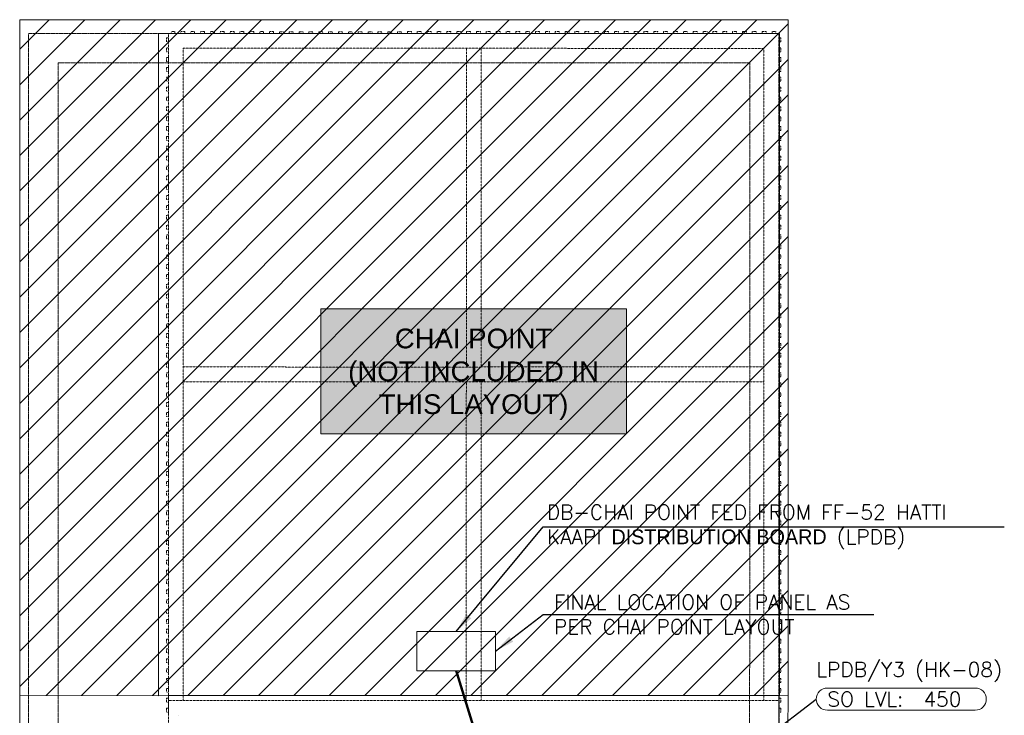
# Model space of a CAD drawing. Header units: millimetres. Extents: x -383850 to 4979, y -12450 to 6984.
# Tile 7 of 7: x -754 to 4242, y 3455 to 6984. Entities that reach past the tile are written whole.
import ezdxf
from ezdxf.enums import TextEntityAlignment as Align

# ---------------------------------------------------------------- set-up
doc = ezdxf.new("R2010")
doc.units = ezdxf.units.MM
doc.header["$MEASUREMENT"] = 0
for name, pattern in [('FP & RCP XERF$0$( Hidden )', [0.375, 0.25, -0.125]), ('FP & RCP XERF$0$HIDDEN', [0.375, 0.25, -0.125]), ('FP & RCP XERF$0$LEVEL-F-OVERALL LAYOUT$0$Dash 1_5mm', [3, 1.5, -1.5]), ('PHANTOM', [63.5, 31.75, -6.35, 6.35, -6.35, 6.35, -6.35])]:
    doc.linetypes.add(name, pattern=pattern)
doc.layers.get('0').update_dxf_attribs({"lineweight": 5})
doc.layers.add('ELEC-SO-LVL-TAG', color=7, linetype='Continuous')
for name, color, linetype, lineweight, true_color in [('FP & RCP XERF$0$A-BULKHEAD', 9, 'FP & RCP XERF$0$HIDDEN', 0, 0x808080), ('FP & RCP XERF$0$A-COUNTER', 9, 'Continuous', 0, 0x808080), ('FP & RCP XERF$0$EXISTING', 9, 'Continuous', 0, 0x808080), ('FP & RCP XERF$0$PARTITION', 9, 'Continuous', 0, 0x808080), ('M-MEP-ELPR-CABLE', 7, 'PHANTOM', 20, 0xb914eb), ('M-MEP-ELPR-EQUIP', 6, 'Continuous', 20, 0xff00ff)]:
    doc.layers.add(name, color=color, linetype=linetype, lineweight=lineweight, true_color=true_color)
doc.layers.add('M-MEP-ELCT-TEXT', color=7, linetype='Continuous', lineweight=20)
doc.layers.add('M-MEP-GEN', color=7, linetype='Continuous', lineweight=20)
doc.styles.add('FP & RCP XERF$0$SSP_Title', font='arial.ttf')
doc.styles.add('Oswald Light', font='txt')
doc.styles.add('ROMANS-100', font='romans.shx')
doc.styles.get("Standard").update_dxf_attribs({"font": 'romans.shx'})
doc.dimstyles.new('MDS-50', dxfattribs={"dimtxt": 100, "dimasz": 100, "dimexe": 50, "dimexo": 50, "dimgap": 25, "dimtad": 1, "dimdec": 0, "dimtxsty": 'Oswald Light', "dimcen": 0, "dimdle": 1.5875, "dimazin": 0, "dimtfac": 1, "dimtdec": 0, "dimtix": 1, "dimtmove": 0, "dimatfit": 0, "dimfxl": 1, "dimfrac": 2, "dimtolj": 1, "dimarcsym": 0})

# ---------------------------------------------------------------- blocks, each defined once
blk = doc.blocks.new('FP & RCP XERF')
at = {"layer": 'FP & RCP XERF$0$PARTITION'}
h = blk.add_hatch(dxfattribs=at)
h.set_pattern_fill('ANSI31', color=256, scale=40)
h.set_pattern_definition([(45, (-2136822.81, -122327.61), (-89.802561, 89.802561), [])])
h.paths.add_polyline_path([(3146, 6982.1), (-754, 6983.5), (-754.2, 3555.1), (3146, 3554.9)])
at = {"layer": 'FP & RCP XERF$0$A-BULKHEAD', "linetype": 'FP & RCP XERF$0$( Hidden )', "ltscale": 5}
for p, q in [((0, 3555), (0.1, 6914)), ((0.1, 6914), (3097.5, 6912.9)), ((75.1, 6914), (75.1, 6914)), ((3097.5, 3530), (3097.5, 6912.9)), ((0.1, 6839), (0.1, 6839)), ((75, 3530), (75.1, 6839)), ((75.1, 6839), (3022.5, 6837.9)), ((1512.1, 5222), (1512.5, 6838.4)), ((1587.5, 5222), (1588.1, 6838.4)), ((3022.5, 3530), (3022.5, 6837.9)), ((3107.4, 6839), (3107.4, 6839)), ((0.1, 5272), (0.1, 5272)), ((3107.4, 5272), (3107.4, 5272)), ((75.1, 5222), (1587.5, 5221.4)), ((1587.5, 5222), (3022.5, 5222)), ((75.1, 5147), (1587.4, 5146.4)), ((1511.6, 3530), (1512.1, 5147)), ((1586.8, 3530), (1587.4, 5147)), ((1587.4, 5147), (3022.5, 5147))]:
    blk.add_line(p, q, dxfattribs=at)
at = {"layer": 'FP & RCP XERF$0$A-BULKHEAD', "ltscale": 5}
for p, q in [((13.5, 6914), (13.5, 6924)), ((13.5, 6924), (33.5, 6924)), ((33.5, 6914), (13.5, 6914)), ((33.5, 6924), (33.5, 6914)), ((63.5, 6914), (63.5, 6924)), ((63.5, 6924), (83.5, 6924)), ((83.5, 6914), (63.5, 6914)), ((83.5, 6924), (83.5, 6914)), ((113.5, 6914), (113.5, 6924)), ((113.5, 6924), (133.5, 6924)), ((133.5, 6914), (113.5, 6914)), ((133.5, 6924), (133.5, 6914)), ((163.5, 6914), (163.5, 6924)), ((163.5, 6924), (183.5, 6924)), ((183.5, 6914), (163.5, 6914)), ((183.5, 6924), (183.5, 6914)), ((213.5, 6914), (213.5, 6924)), ((213.5, 6924), (233.5, 6924)), ((233.5, 6914), (213.5, 6914)), ((233.5, 6924), (233.5, 6914)), ((263.5, 6914), (263.5, 6924)), ((263.5, 6924), (283.5, 6924)), ((283.5, 6914), (263.5, 6914)), ((283.5, 6924), (283.5, 6914)), ((313.5, 6913.9), (313.5, 6923.9)), ((313.5, 6923.9), (333.5, 6923.9)), ((333.5, 6913.9), (313.5, 6913.9)), ((333.5, 6923.9), (333.5, 6913.9)), ((363.5, 6913.9), (363.5, 6923.9)), ((363.5, 6923.9), (383.5, 6923.9)), ((383.5, 6913.9), (363.5, 6913.9)), ((383.5, 6923.9), (383.5, 6913.9)), ((413.5, 6913.9), (413.5, 6923.9)), ((413.5, 6923.9), (433.5, 6923.9)), ((433.5, 6913.9), (413.5, 6913.9)), ((433.5, 6923.9), (433.5, 6913.9)), ((463.5, 6913.8), (463.5, 6923.8)), ((463.5, 6923.8), (483.5, 6923.8)), ((483.5, 6913.8), (463.5, 6913.8)), ((483.5, 6923.8), (483.5, 6913.8)), ((513.5, 6913.8), (513.5, 6923.8)), ((513.5, 6923.8), (533.5, 6923.8)), ((533.5, 6913.8), (513.5, 6913.8)), ((533.5, 6923.8), (533.5, 6913.8)), ((563.5, 6912.8), (563.5, 6922.8)), ((563.5, 6922.8), (583.5, 6922.8)), ((583.5, 6912.8), (563.5, 6912.8)), ((583.5, 6922.8), (583.5, 6912.8)), ((613.5, 6912.8), (613.5, 6922.8)), ((613.5, 6922.8), (633.5, 6922.8)), ((633.5, 6912.8), (613.5, 6912.8)), ((633.5, 6922.8), (633.5, 6912.8)), ((663.5, 6912.8), (663.5, 6922.8)), ((663.5, 6922.8), (683.5, 6922.8)), ((683.5, 6912.8), (663.5, 6912.8)), ((683.5, 6922.8), (683.5, 6912.8)), ((713.5, 6912.8), (713.5, 6922.8)), ((713.5, 6922.8), (733.5, 6922.8)), ((733.5, 6912.8), (713.5, 6912.8)), ((733.5, 6922.8), (733.5, 6912.8)), ((763.5, 6912.8), (763.5, 6922.8)), ((763.5, 6922.8), (783.5, 6922.8)), ((783.5, 6912.8), (763.5, 6912.8)), ((783.5, 6922.8), (783.5, 6912.8)), ((813.5, 6912.8), (813.5, 6922.8)), ((813.5, 6922.8), (833.5, 6922.8)), ((833.5, 6912.8), (813.5, 6912.8)), ((833.5, 6922.8), (833.5, 6912.8)), ((863.5, 6912.8), (863.5, 6922.8)), ((863.5, 6922.8), (883.5, 6922.8)), ((883.5, 6912.8), (863.5, 6912.8)), ((883.5, 6922.8), (883.5, 6912.8)), ((913.5, 6912.8), (913.5, 6922.8)), ((913.5, 6922.8), (933.5, 6922.8)), ((933.5, 6912.8), (913.5, 6912.8)), ((933.5, 6922.8), (933.5, 6912.8)), ((963.5, 6912.8), (963.5, 6922.8)), ((963.5, 6922.8), (983.5, 6922.8)), ((983.5, 6912.8), (963.5, 6912.8)), ((983.5, 6922.8), (983.5, 6912.8)), ((1013.4, 6912.8), (1013.5, 6922.8)), ((1033.4, 6912.8), (1013.4, 6912.8)), ((1013.5, 6922.8), (1033.4, 6922.8)), ((1033.4, 6922.8), (1033.4, 6912.8)), ((1063.4, 6912.8), (1063.4, 6922.8)), ((1063.4, 6922.8), (1083.4, 6922.8)), ((1083.4, 6912.8), (1063.4, 6912.8)), ((1083.4, 6922.8), (1083.4, 6912.8)), ((1113.4, 6912.8), (1113.4, 6922.8)), ((1113.4, 6922.8), (1133.4, 6922.8)), ((1133.4, 6912.8), (1113.4, 6912.8)), ((1133.4, 6922.8), (1133.4, 6912.8)), ((1163.4, 6912.8), (1163.4, 6922.8)), ((1163.4, 6922.8), (1183.4, 6922.8)), ((1183.4, 6912.8), (1163.4, 6912.8)), ((1183.4, 6922.8), (1183.4, 6912.8)), ((1213.4, 6912.9), (1213.4, 6922.9)), ((1213.4, 6922.9), (1233.4, 6922.9)), ((1233.4, 6912.9), (1213.4, 6912.9)), ((1233.4, 6922.9), (1233.4, 6912.9)), ((1263.4, 6912.9), (1263.4, 6922.9)), ((1263.4, 6922.9), (1283.4, 6922.9)), ((1283.4, 6912.9), (1263.4, 6912.9)), ((1283.4, 6922.9), (1283.4, 6912.9)), ((1313.4, 6912.9), (1313.4, 6922.9)), ((1313.4, 6922.9), (1333.4, 6922.9)), ((1333.4, 6912.9), (1313.4, 6912.9)), ((1333.4, 6922.9), (1333.4, 6912.9)), ((1363.4, 6912.9), (1363.4, 6922.9)), ((1363.4, 6922.9), (1383.4, 6922.9)), ((1383.4, 6912.9), (1363.4, 6912.9)), ((1383.4, 6922.9), (1383.4, 6912.9)), ((1413.4, 6912.9), (1413.4, 6922.9)), ((1413.4, 6922.9), (1433.4, 6922.9)), ((1433.4, 6912.9), (1413.4, 6912.9)), ((1433.4, 6922.9), (1433.4, 6912.9)), ((1463.4, 6912.9), (1463.4, 6922.9)), ((1463.4, 6922.9), (1483.4, 6922.9)), ((1483.4, 6912.9), (1463.4, 6912.9)), ((1483.4, 6922.9), (1483.4, 6912.9)), ((1513.4, 6912.9), (1513.4, 6922.9)), ((1513.4, 6922.9), (1533.4, 6922.9)), ((1533.4, 6912.9), (1513.4, 6912.9)), ((1533.4, 6922.9), (1533.4, 6912.9)), ((1563.4, 6912.9), (1563.4, 6922.9)), ((1563.4, 6922.9), (1583.4, 6922.9)), ((1583.4, 6912.9), (1563.4, 6912.9)), ((1583.4, 6922.9), (1583.4, 6912.9)), ((1613.4, 6912.9), (1613.4, 6922.9)), ((1613.4, 6922.9), (1633.4, 6922.9)), ((1633.4, 6912.9), (1613.4, 6912.9)), ((1633.4, 6922.9), (1633.4, 6912.9)), ((1663.4, 6912.9), (1663.4, 6922.9)), ((1663.4, 6922.9), (1683.4, 6922.9)), ((1683.4, 6912.9), (1663.4, 6912.9)), ((1683.4, 6922.9), (1683.4, 6912.9)), ((1713.4, 6912.9), (1713.4, 6922.9)), ((1713.4, 6922.9), (1733.4, 6922.9)), ((1733.4, 6912.9), (1713.4, 6912.9)), ((1733.4, 6922.9), (1733.4, 6912.9)), ((1763.4, 6912.9), (1763.4, 6922.9)), ((1763.4, 6922.9), (1783.4, 6922.9)), ((1783.4, 6912.9), (1763.4, 6912.9)), ((1783.4, 6922.9), (1783.4, 6912.9)), ((1813.4, 6912.9), (1813.4, 6922.9)), ((1813.4, 6922.9), (1833.4, 6922.9)), ((1833.4, 6912.9), (1813.4, 6912.9)), ((1833.4, 6922.9), (1833.4, 6912.9)), ((1863.4, 6912.9), (1863.4, 6922.9)), ((1863.4, 6922.9), (1883.4, 6922.9)), ((1883.4, 6912.9), (1863.4, 6912.9)), ((1883.4, 6922.9), (1883.4, 6912.9)), ((1913.4, 6912.9), (1913.4, 6922.9)), ((1913.4, 6922.9), (1933.4, 6922.9)), ((1933.4, 6912.9), (1913.4, 6912.9)), ((1933.4, 6922.9), (1933.4, 6912.9)), ((1963.4, 6912.9), (1963.4, 6922.9)), ((1963.4, 6922.9), (1983.4, 6922.9)), ((1983.4, 6912.9), (1963.4, 6912.9)), ((1983.4, 6922.9), (1983.4, 6912.9)), ((2013.4, 6912.9), (2013.4, 6922.9)), ((2013.4, 6922.9), (2033.4, 6922.9)), ((2033.4, 6912.9), (2013.4, 6912.9)), ((2033.4, 6922.9), (2033.4, 6912.9)), ((2063.4, 6912.9), (2063.4, 6922.9)), ((2063.4, 6922.9), (2083.4, 6922.9)), ((2083.4, 6912.9), (2063.4, 6912.9)), ((2083.4, 6922.9), (2083.4, 6912.9)), ((2113.4, 6912.9), (2113.4, 6922.9)), ((2113.4, 6922.9), (2133.4, 6922.9)), ((2133.4, 6912.9), (2113.4, 6912.9)), ((2133.4, 6922.9), (2133.4, 6912.9)), ((2163.4, 6912.9), (2163.4, 6922.9)), ((2163.4, 6922.9), (2183.4, 6922.9)), ((2183.4, 6912.9), (2163.4, 6912.9)), ((2183.4, 6922.9), (2183.4, 6912.9)), ((2213.4, 6912.9), (2213.4, 6922.9)), ((2213.4, 6922.9), (2233.4, 6922.9)), ((2233.4, 6912.9), (2213.4, 6912.9)), ((2233.4, 6922.9), (2233.4, 6912.9)), ((2263.4, 6912.9), (2263.4, 6922.9)), ((2263.4, 6922.9), (2283.4, 6922.9)), ((2283.4, 6912.9), (2263.4, 6912.9)), ((2283.4, 6922.9), (2283.4, 6912.9)), ((2313.4, 6913), (2313.4, 6923)), ((2313.4, 6923), (2333.4, 6923)), ((2333.4, 6913), (2313.4, 6913)), ((2333.4, 6923), (2333.4, 6913)), ((2363.4, 6913), (2363.4, 6923)), ((2363.4, 6923), (2383.4, 6923)), ((2383.4, 6913), (2363.4, 6913)), ((2383.4, 6923), (2383.4, 6913)), ((2413.4, 6912.9), (2413.4, 6922.9)), ((2413.4, 6922.9), (2433.4, 6922.9)), ((2433.4, 6912.9), (2413.4, 6912.9)), ((2433.4, 6922.9), (2433.4, 6912.9)), ((2463.4, 6913), (2463.4, 6923)), ((2463.4, 6923), (2483.4, 6923)), ((2483.4, 6913), (2463.4, 6913)), ((2483.4, 6923), (2483.4, 6913)), ((2513.4, 6913), (2513.4, 6923)), ((2513.4, 6923), (2533.4, 6923)), ((2533.4, 6913), (2513.4, 6913)), ((2533.4, 6923), (2533.4, 6913)), ((2563.4, 6913), (2563.4, 6923)), ((2563.4, 6923), (2583.4, 6923)), ((2583.4, 6913), (2563.4, 6913)), ((2583.4, 6923), (2583.4, 6913)), ((2613.4, 6913), (2613.4, 6923)), ((2613.4, 6923), (2633.4, 6923)), ((2633.4, 6913), (2613.4, 6913)), ((2633.4, 6923), (2633.4, 6913)), ((2663.4, 6913), (2663.4, 6923)), ((2663.4, 6923), (2683.4, 6923)), ((2683.4, 6913), (2663.4, 6913)), ((2683.4, 6923), (2683.4, 6913)), ((2713.4, 6913), (2713.4, 6923)), ((2713.4, 6923), (2733.4, 6923)), ((2733.4, 6913), (2713.4, 6913)), ((2733.4, 6923), (2733.4, 6913)), ((2763.4, 6912.9), (2763.4, 6922.9)), ((2763.4, 6922.9), (2783.4, 6922.9)), ((2783.4, 6912.9), (2763.4, 6912.9)), ((2783.4, 6922.9), (2783.4, 6912.9)), ((2813.4, 6912.9), (2813.4, 6922.9)), ((2813.4, 6922.9), (2833.4, 6922.9)), ((2833.4, 6912.9), (2813.4, 6912.9)), ((2833.4, 6922.9), (2833.4, 6912.9)), ((2863.4, 6912.9), (2863.4, 6922.9)), ((2863.4, 6922.9), (2883.4, 6922.9)), ((2883.4, 6912.9), (2863.4, 6912.9)), ((2883.4, 6922.9), (2883.4, 6912.9)), ((2913.3, 6912.9), (2913.4, 6922.9)), ((2933.3, 6912.9), (2913.3, 6912.9)), ((2913.4, 6922.9), (2933.3, 6922.9)), ((2933.3, 6922.9), (2933.3, 6912.9)), ((2963.3, 6912.9), (2963.3, 6922.9)), ((2963.3, 6922.9), (2983.3, 6922.9)), ((2983.3, 6912.9), (2963.3, 6912.9)), ((2983.3, 6922.9), (2983.3, 6912.9)), ((3013.3, 6912.9), (3013.3, 6922.9)), ((3013.3, 6922.9), (3033.3, 6922.9)), ((3033.3, 6912.9), (3013.3, 6912.9)), ((3033.3, 6922.9), (3033.3, 6912.9)), ((3063.3, 6912.9), (3063.3, 6922.9)), ((3063.3, 6922.9), (3083.3, 6922.9)), ((3083.3, 6912.9), (3063.3, 6912.9)), ((3083.3, 6922.9), (3083.3, 6912.9)), ((-9.8, 6891.3), (0.2, 6891.3)), ((-9.8, 6871.3), (-9.8, 6891.3)), ((0.2, 6871.3), (-9.8, 6871.3)), ((0.2, 6891.3), (0.2, 6871.3)), ((3097.5, 6891.3), (3107.5, 6891.3)), ((3097.5, 6871.3), (3097.5, 6891.3)), ((3107.5, 6871.3), (3097.5, 6871.3)), ((3107.5, 6891.3), (3107.5, 6871.3)), ((-9.9, 6841.3), (0.1, 6841.3)), ((-9.9, 6821.3), (-9.9, 6841.3)), ((0.1, 6821.3), (-9.9, 6821.3)), ((0.1, 6841.3), (0.1, 6821.3)), ((3097.4, 6841.3), (3107.4, 6841.3)), ((3097.4, 6821.3), (3097.4, 6841.3)), ((3107.4, 6821.3), (3097.4, 6821.3)), ((3107.4, 6841.3), (3107.4, 6821.3)), ((-9.9, 6791.3), (0.1, 6791.3)), ((-9.9, 6771.3), (-9.9, 6791.3)), ((0.1, 6771.3), (-9.9, 6771.3)), ((0.1, 6791.3), (0.1, 6771.3)), ((3097.4, 6791.3), (3107.4, 6791.3)), ((3097.4, 6771.3), (3097.4, 6791.3)), ((3107.4, 6771.3), (3097.4, 6771.3)), ((3107.4, 6791.3), (3107.4, 6771.3)), ((-9.8, 6741.3), (0.2, 6741.3)), ((-9.8, 6721.3), (-9.8, 6741.3)), ((0.2, 6721.3), (-9.8, 6721.3)), ((0.2, 6741.3), (0.2, 6721.3)), ((3097.5, 6741.3), (3107.5, 6741.3)), ((3097.5, 6721.3), (3097.5, 6741.3)), ((3107.5, 6721.3), (3097.5, 6721.3)), ((3107.5, 6741.3), (3107.5, 6721.3)), ((-9.8, 6691.3), (0.2, 6691.3)), ((-9.8, 6671.3), (-9.8, 6691.3)), ((0.2, 6671.3), (-9.8, 6671.3)), ((0.2, 6691.3), (0.2, 6671.3)), ((3097.5, 6691.3), (3107.5, 6691.3)), ((3097.5, 6671.3), (3097.5, 6691.3)), ((3107.5, 6671.3), (3097.5, 6671.3)), ((3107.5, 6691.3), (3107.5, 6671.3)), ((-9.8, 6641.3), (0.2, 6641.3)), ((-9.8, 6621.3), (-9.8, 6641.3)), ((0.2, 6621.3), (-9.8, 6621.3)), ((0.2, 6641.3), (0.2, 6621.3)), ((3097.5, 6641.3), (3107.5, 6641.3)), ((3097.5, 6621.3), (3097.5, 6641.3)), ((3107.5, 6621.3), (3097.5, 6621.3)), ((3107.5, 6641.3), (3107.5, 6621.3)), ((-9.8, 6591.3), (0.2, 6591.3)), ((-9.8, 6571.3), (-9.8, 6591.3)), ((0.2, 6571.3), (-9.8, 6571.3)), ((0.2, 6591.3), (0.2, 6571.3)), ((3097.5, 6591.3), (3107.5, 6591.3)), ((3097.5, 6571.3), (3097.5, 6591.3)), ((3107.5, 6571.3), (3097.5, 6571.3)), ((3107.5, 6591.3), (3107.5, 6571.3)), ((-9.8, 6541.3), (0.2, 6541.3)), ((-9.8, 6521.3), (-9.8, 6541.3)), ((0.2, 6521.3), (-9.8, 6521.3)), ((0.2, 6541.3), (0.2, 6521.3)), ((3097.5, 6541.3), (3107.5, 6541.3)), ((3097.5, 6521.3), (3097.5, 6541.3)), ((3107.5, 6521.3), (3097.5, 6521.3)), ((3107.5, 6541.3), (3107.5, 6521.3)), ((-9.8, 6491.3), (0.2, 6491.3)), ((-9.8, 6471.3), (-9.8, 6491.3)), ((0.2, 6471.3), (-9.8, 6471.3)), ((0.2, 6491.3), (0.2, 6471.3)), ((3097.5, 6491.3), (3107.5, 6491.3)), ((3097.5, 6471.3), (3097.5, 6491.3)), ((3107.5, 6471.3), (3097.5, 6471.3)), ((3107.5, 6491.3), (3107.5, 6471.3)), ((-9.8, 6441.3), (0.2, 6441.3)), ((-9.8, 6421.3), (-9.8, 6441.3)), ((0.2, 6421.3), (-9.8, 6421.3)), ((0.2, 6441.3), (0.2, 6421.3)), ((3097.5, 6441.3), (3107.5, 6441.3)), ((3097.5, 6421.3), (3097.5, 6441.3)), ((3107.5, 6421.3), (3097.5, 6421.3)), ((3107.5, 6441.3), (3107.5, 6421.3)), ((-9.8, 6391.3), (0.2, 6391.3)), ((-9.8, 6371.3), (-9.8, 6391.3)), ((0.2, 6371.3), (-9.8, 6371.3)), ((0.2, 6391.3), (0.2, 6371.3)), ((3097.5, 6391.3), (3107.5, 6391.3)), ((3097.5, 6371.3), (3097.5, 6391.3)), ((3107.5, 6371.3), (3097.5, 6371.3)), ((3107.5, 6391.3), (3107.5, 6371.3)), ((-9.8, 6341.3), (0.2, 6341.3)), ((-9.8, 6321.3), (-9.8, 6341.3)), ((0.2, 6321.3), (-9.8, 6321.3)), ((0.2, 6341.3), (0.2, 6321.3)), ((3097.5, 6341.3), (3107.5, 6341.3)), ((3097.5, 6321.3), (3097.5, 6341.3)), ((3107.5, 6321.3), (3097.5, 6321.3)), ((3107.5, 6341.3), (3107.5, 6321.3)), ((-9.8, 6291.3), (0.2, 6291.3)), ((-9.8, 6271.4), (-9.8, 6291.3)), ((0.2, 6271.3), (-9.8, 6271.4)), ((0.2, 6291.3), (0.2, 6271.3)), ((3097.5, 6291.3), (3107.5, 6291.3)), ((3097.5, 6271.4), (3097.5, 6291.3)), ((3107.5, 6271.3), (3097.5, 6271.4)), ((3107.5, 6291.3), (3107.5, 6271.3)), ((-9.8, 6241.3), (0.2, 6241.3)), ((-9.8, 6221.4), (-9.8, 6241.3)), ((0.2, 6221.3), (-9.8, 6221.4)), ((0.2, 6241.3), (0.2, 6221.3)), ((3097.5, 6241.3), (3107.5, 6241.3)), ((3097.5, 6221.4), (3097.5, 6241.3)), ((3107.5, 6221.3), (3097.5, 6221.4)), ((3107.5, 6241.3), (3107.5, 6221.3)), ((-10, 6191.4), (0, 6191.4)), ((-10, 6171.4), (-10, 6191.4)), ((0, 6171.4), (-10, 6171.4)), ((0, 6191.4), (0, 6171.4)), ((3097.3, 6191.4), (3107.3, 6191.4)), ((3097.3, 6171.4), (3097.3, 6191.4)), ((3107.3, 6171.4), (3097.3, 6171.4)), ((3107.3, 6191.4), (3107.3, 6171.4)), ((-10, 6141.4), (0, 6141.4)), ((-10, 6121.4), (-10, 6141.4)), ((0, 6121.4), (-10, 6121.4)), ((0, 6141.4), (0, 6121.4)), ((3097.3, 6141.4), (3107.3, 6141.4)), ((3097.3, 6121.4), (3097.3, 6141.4)), ((3107.3, 6121.4), (3097.3, 6121.4)), ((3107.3, 6141.4), (3107.3, 6121.4)), ((-10, 6091.4), (0, 6091.4)), ((-10, 6071.4), (-10, 6091.4)), ((0, 6071.4), (-10, 6071.4)), ((0, 6091.4), (0, 6071.4)), ((3097.3, 6091.4), (3107.3, 6091.4)), ((3097.3, 6071.4), (3097.3, 6091.4)), ((3107.3, 6071.4), (3097.3, 6071.4)), ((3107.3, 6091.4), (3107.3, 6071.4)), ((-10, 6041.4), (0, 6041.4)), ((-10, 6021.4), (-10, 6041.4)), ((0, 6021.4), (-10, 6021.4)), ((0, 6041.4), (0, 6021.4)), ((3097.3, 6041.4), (3107.3, 6041.4)), ((3097.3, 6021.4), (3097.3, 6041.4)), ((3107.3, 6021.4), (3097.3, 6021.4)), ((3107.3, 6041.4), (3107.3, 6021.4)), ((-10, 5991.4), (0, 5991.4)), ((-10, 5971.4), (-10, 5991.4)), ((0, 5971.4), (-10, 5971.4)), ((0, 5991.4), (0, 5971.4)), ((3097.3, 5991.4), (3107.3, 5991.4)), ((3097.3, 5971.4), (3097.3, 5991.4)), ((3107.3, 5971.4), (3097.3, 5971.4)), ((3107.3, 5991.4), (3107.3, 5971.4)), ((-10, 5941.4), (0, 5941.4)), ((-10, 5921.4), (-10, 5941.4)), ((0, 5921.4), (-10, 5921.4)), ((0, 5941.4), (0, 5921.4)), ((3097.3, 5941.4), (3107.3, 5941.4)), ((3097.3, 5921.4), (3097.3, 5941.4)), ((3107.3, 5921.4), (3097.3, 5921.4)), ((3107.3, 5941.4), (3107.3, 5921.4)), ((-10, 5891.4), (0, 5891.4)), ((-10, 5871.4), (-10, 5891.4)), ((0, 5871.4), (-10, 5871.4)), ((0, 5891.4), (0, 5871.4)), ((3097.3, 5891.4), (3107.3, 5891.4)), ((3097.3, 5871.4), (3097.3, 5891.4)), ((3107.3, 5871.4), (3097.3, 5871.4)), ((3107.3, 5891.4), (3107.3, 5871.4)), ((-10, 5841.4), (0, 5841.4)), ((-10, 5821.4), (-10, 5841.4)), ((0, 5821.4), (-10, 5821.4)), ((0, 5841.4), (0, 5821.4)), ((3097.3, 5841.4), (3107.3, 5841.4)), ((3097.3, 5821.4), (3097.3, 5841.4)), ((3107.3, 5821.4), (3097.3, 5821.4)), ((3107.3, 5841.4), (3107.3, 5821.4)), ((-10, 5791.4), (0, 5791.4)), ((-10, 5771.4), (-10, 5791.4)), ((0, 5771.4), (-10, 5771.4)), ((0, 5791.4), (0, 5771.4)), ((3097.3, 5791.4), (3107.3, 5791.4)), ((3097.3, 5771.4), (3097.3, 5791.4)), ((3107.3, 5771.4), (3097.3, 5771.4)), ((3107.3, 5791.4), (3107.3, 5771.4)), ((-10, 5741.4), (0, 5741.4)), ((-10, 5721.4), (-10, 5741.4)), ((0, 5721.4), (-10, 5721.4)), ((0, 5741.4), (0, 5721.4)), ((3097.3, 5741.4), (3107.3, 5741.4)), ((3097.3, 5721.4), (3097.3, 5741.4)), ((3107.3, 5721.4), (3097.3, 5721.4)), ((3107.3, 5741.4), (3107.3, 5721.4)), ((-10, 5691.4), (0, 5691.4)), ((-10, 5671.4), (-10, 5691.4)), ((0, 5671.4), (-10, 5671.4)), ((0, 5691.4), (0, 5671.4)), ((3097.3, 5691.4), (3107.3, 5691.4)), ((3097.3, 5671.4), (3097.3, 5691.4)), ((3107.3, 5671.4), (3097.3, 5671.4)), ((3107.3, 5691.4), (3107.3, 5671.4)), ((-10, 5641.4), (0, 5641.4)), ((-10, 5621.4), (-10, 5641.4)), ((0, 5621.4), (-10, 5621.4)), ((0, 5641.4), (0, 5621.4)), ((3097.3, 5641.4), (3107.3, 5641.4)), ((3097.3, 5621.4), (3097.3, 5641.4)), ((3107.3, 5621.4), (3097.3, 5621.4)), ((3107.3, 5641.4), (3107.3, 5621.4)), ((-10, 5591.4), (0, 5591.4)), ((-10, 5571.4), (-10, 5591.4)), ((0, 5571.4), (-10, 5571.4)), ((0, 5591.4), (0, 5571.4)), ((3097.3, 5591.4), (3107.3, 5591.4)), ((3097.3, 5571.4), (3097.3, 5591.4)), ((3107.3, 5571.4), (3097.3, 5571.4)), ((3107.3, 5591.4), (3107.3, 5571.4)), ((-9.9, 5541.4), (0.1, 5541.4)), ((-9.9, 5521.4), (-9.9, 5541.4)), ((0.1, 5521.4), (-9.9, 5521.4)), ((0.1, 5541.4), (0.1, 5521.4)), ((3097.4, 5541.4), (3107.4, 5541.4)), ((3097.4, 5521.4), (3097.4, 5541.4)), ((3107.4, 5521.4), (3097.4, 5521.4)), ((3107.4, 5541.4), (3107.4, 5521.4)), ((-10, 5491.4), (0, 5491.4)), ((-10, 5471.4), (-10, 5491.4)), ((0, 5471.4), (-10, 5471.4)), ((0, 5491.4), (0, 5471.4)), ((3097.3, 5491.4), (3107.3, 5491.4)), ((3097.3, 5471.4), (3097.3, 5491.4)), ((3107.3, 5471.4), (3097.3, 5471.4)), ((3107.3, 5491.4), (3107.3, 5471.4)), ((-10, 5441.4), (0, 5441.4)), ((-10, 5421.4), (-10, 5441.4)), ((0, 5421.4), (-10, 5421.4)), ((0, 5441.4), (0, 5421.4)), ((3097.3, 5441.4), (3107.3, 5441.4)), ((3097.3, 5421.4), (3097.3, 5441.4)), ((3107.3, 5421.4), (3097.3, 5421.4)), ((3107.3, 5441.4), (3107.3, 5421.4)), ((-9.9, 5391.4), (0.1, 5391.4)), ((-9.9, 5371.4), (-9.9, 5391.4)), ((0.1, 5371.4), (-9.9, 5371.4)), ((0.1, 5391.4), (0.1, 5371.4)), ((3097.4, 5391.4), (3107.4, 5391.4)), ((3097.4, 5371.4), (3097.4, 5391.4)), ((3107.4, 5371.4), (3097.4, 5371.4)), ((3107.4, 5391.4), (3107.4, 5371.4)), ((-9.9, 5341.4), (0.1, 5341.4)), ((-9.9, 5321.4), (-9.9, 5341.4)), ((0.1, 5321.4), (-9.9, 5321.4)), ((0.1, 5341.4), (0.1, 5321.4)), ((3097.4, 5341.4), (3107.4, 5341.4)), ((3097.4, 5321.4), (3097.4, 5341.4)), ((3107.4, 5321.4), (3097.4, 5321.4)), ((3107.4, 5341.4), (3107.4, 5321.4)), ((-9.9, 5291.4), (0.1, 5291.4)), ((-9.9, 5271.4), (-9.9, 5291.4)), ((0.1, 5271.4), (-9.9, 5271.4)), ((0.1, 5291.4), (0.1, 5271.4)), ((3097.4, 5291.4), (3107.4, 5291.4)), ((3097.4, 5271.4), (3097.4, 5291.4)), ((3107.4, 5271.4), (3097.4, 5271.4)), ((3107.4, 5291.4), (3107.4, 5271.4)), ((-9.9, 5241.4), (0.1, 5241.4)), ((-9.9, 5221.4), (-9.9, 5241.4)), ((0.1, 5221.4), (-9.9, 5221.4)), ((0.1, 5241.4), (0.1, 5221.4)), ((3097.4, 5241.4), (3107.4, 5241.4)), ((3097.4, 5221.4), (3097.4, 5241.4)), ((3107.4, 5221.4), (3097.4, 5221.4)), ((3107.4, 5241.4), (3107.4, 5221.4)), ((-9.9, 5191.4), (0.1, 5191.4)), ((-9.9, 5171.4), (-9.9, 5191.4)), ((0.1, 5171.4), (-9.9, 5171.4)), ((0.1, 5191.4), (0.1, 5171.4)), ((3097.4, 5191.4), (3107.4, 5191.4)), ((3097.4, 5171.4), (3097.4, 5191.4)), ((3107.4, 5171.4), (3097.4, 5171.4)), ((3107.4, 5191.4), (3107.4, 5171.4)), ((-9.9, 5141.4), (0.1, 5141.4)), ((-9.9, 5121.4), (-9.9, 5141.4)), ((0.1, 5121.4), (-9.9, 5121.4)), ((0.1, 5141.4), (0.1, 5121.4)), ((3097.4, 5141.4), (3107.4, 5141.4)), ((3097.4, 5121.4), (3097.4, 5141.4)), ((3107.4, 5121.4), (3097.4, 5121.4)), ((3107.4, 5141.4), (3107.4, 5121.4)), ((-9.9, 5091.4), (0.1, 5091.4)), ((-9.9, 5071.4), (-9.9, 5091.4)), ((0.1, 5071.4), (-9.9, 5071.4)), ((0.1, 5091.4), (0.1, 5071.4)), ((3097.4, 5091.4), (3107.4, 5091.4)), ((3097.4, 5071.4), (3097.4, 5091.4)), ((3107.4, 5071.4), (3097.4, 5071.4)), ((3107.4, 5091.4), (3107.4, 5071.4)), ((-9.9, 5041.4), (0.1, 5041.4)), ((-9.9, 5021.4), (-9.9, 5041.4)), ((0.1, 5021.4), (-9.9, 5021.4)), ((0.1, 5041.4), (0.1, 5021.4)), ((3097.4, 5041.4), (3107.4, 5041.4)), ((3097.4, 5021.4), (3097.4, 5041.4)), ((3107.4, 5021.4), (3097.4, 5021.4)), ((3107.4, 5041.4), (3107.4, 5021.4)), ((-9.9, 4991.4), (0.1, 4991.4)), ((-9.9, 4971.4), (-9.9, 4991.4)), ((0.1, 4971.4), (-9.9, 4971.4)), ((0.1, 4991.4), (0.1, 4971.4)), ((3097.4, 4991.4), (3107.4, 4991.4)), ((3097.4, 4971.4), (3097.4, 4991.4)), ((3107.4, 4971.4), (3097.4, 4971.4)), ((3107.4, 4991.4), (3107.4, 4971.4)), ((-9.9, 4941.4), (0.1, 4941.4)), ((-9.9, 4921.4), (-9.9, 4941.4)), ((0.1, 4921.4), (-9.9, 4921.4)), ((0.1, 4941.4), (0.1, 4921.4)), ((3097.4, 4941.4), (3107.4, 4941.4)), ((3097.4, 4921.4), (3097.4, 4941.4)), ((3107.4, 4921.4), (3097.4, 4921.4)), ((3107.4, 4941.4), (3107.4, 4921.4)), ((-9.9, 4891.4), (0.1, 4891.4)), ((-9.9, 4871.4), (-9.9, 4891.4)), ((0.1, 4871.4), (-9.9, 4871.4)), ((0.1, 4891.4), (0.1, 4871.4)), ((3097.4, 4891.4), (3107.4, 4891.4)), ((3097.4, 4871.4), (3097.4, 4891.4)), ((3107.4, 4871.4), (3097.4, 4871.4)), ((3107.4, 4891.4), (3107.4, 4871.4)), ((-9.9, 4841.4), (0.1, 4841.4)), ((-9.9, 4821.4), (-9.9, 4841.4)), ((0.1, 4821.4), (-9.9, 4821.4)), ((0.1, 4841.4), (0.1, 4821.4)), ((3097.4, 4841.4), (3107.4, 4841.4)), ((3097.4, 4821.4), (3097.4, 4841.4)), ((3107.4, 4821.4), (3097.4, 4821.4)), ((3107.4, 4841.4), (3107.4, 4821.4)), ((-9.9, 4791.4), (0.1, 4791.4)), ((-9.9, 4771.4), (-9.9, 4791.4)), ((0.1, 4771.4), (-9.9, 4771.4)), ((0.1, 4791.4), (0.1, 4771.4)), ((3097.4, 4791.4), (3107.4, 4791.4)), ((3097.4, 4771.4), (3097.4, 4791.4)), ((3107.4, 4771.4), (3097.4, 4771.4)), ((3107.4, 4791.4), (3107.4, 4771.4)), ((-9.9, 4741.4), (0.1, 4741.4)), ((-9.9, 4721.4), (-9.9, 4741.4)), ((0.1, 4721.4), (-9.9, 4721.4)), ((0.1, 4741.4), (0.1, 4721.4)), ((3097.4, 4741.4), (3107.4, 4741.4)), ((3097.4, 4721.4), (3097.4, 4741.4)), ((3107.4, 4721.4), (3097.4, 4721.4)), ((3107.4, 4741.4), (3107.4, 4721.4)), ((-9.9, 4691.4), (0.1, 4691.4)), ((-9.9, 4671.4), (-9.9, 4691.4)), ((0.1, 4671.4), (-9.9, 4671.4)), ((0.1, 4691.4), (0.1, 4671.4)), ((3097.4, 4691.4), (3107.4, 4691.4)), ((3097.4, 4671.4), (3097.4, 4691.4)), ((3107.4, 4671.4), (3097.4, 4671.4)), ((3107.4, 4691.4), (3107.4, 4671.4)), ((-9.9, 4641.4), (0.1, 4641.4)), ((-9.9, 4621.4), (-9.9, 4641.4)), ((0.1, 4621.4), (-9.9, 4621.4)), ((0.1, 4641.4), (0.1, 4621.4)), ((3097.4, 4641.4), (3107.4, 4641.4)), ((3097.4, 4621.4), (3097.4, 4641.4)), ((3107.4, 4621.4), (3097.4, 4621.4)), ((3107.4, 4641.4), (3107.4, 4621.4)), ((-9.9, 4591.4), (0.1, 4591.4)), ((-9.9, 4571.4), (-9.9, 4591.4)), ((0.1, 4571.4), (-9.9, 4571.4)), ((0.1, 4591.4), (0.1, 4571.4)), ((3097.4, 4591.4), (3107.4, 4591.4)), ((3097.4, 4571.4), (3097.4, 4591.4)), ((3107.4, 4571.4), (3097.4, 4571.4)), ((3107.4, 4591.4), (3107.4, 4571.4)), ((-9.9, 4541.4), (0.1, 4541.4)), ((-9.9, 4521.4), (-9.9, 4541.4)), ((0.1, 4521.4), (-9.9, 4521.4)), ((0.1, 4541.4), (0.1, 4521.4)), ((3097.4, 4541.4), (3107.4, 4541.4)), ((3097.4, 4521.4), (3097.4, 4541.4)), ((3107.4, 4521.4), (3097.4, 4521.4)), ((3107.4, 4541.4), (3107.4, 4521.4)), ((-9.9, 4491.4), (0.1, 4491.4)), ((-9.9, 4471.4), (-9.9, 4491.4)), ((0.1, 4471.4), (-9.9, 4471.4)), ((0.1, 4491.4), (0.1, 4471.4)), ((3097.4, 4491.4), (3107.4, 4491.4)), ((3097.4, 4471.4), (3097.4, 4491.4)), ((3107.4, 4471.4), (3097.4, 4471.4)), ((3107.4, 4491.4), (3107.4, 4471.4)), ((-9.9, 4441.4), (0.1, 4441.4)), ((-9.9, 4421.4), (-9.9, 4441.4)), ((0.1, 4421.4), (-9.9, 4421.4)), ((0.1, 4441.4), (0.1, 4421.4)), ((3097.4, 4441.4), (3107.4, 4441.4)), ((3097.4, 4421.4), (3097.4, 4441.4)), ((3107.4, 4421.4), (3097.4, 4421.4)), ((3107.4, 4441.4), (3107.4, 4421.4)), ((-9.9, 4391.4), (0.1, 4391.4)), ((-9.9, 4371.4), (-9.9, 4391.4)), ((0.1, 4371.4), (-9.9, 4371.4)), ((0.1, 4391.4), (0.1, 4371.4)), ((3097.4, 4391.4), (3107.4, 4391.4)), ((3097.4, 4371.4), (3097.4, 4391.4)), ((3107.4, 4371.4), (3097.4, 4371.4)), ((3107.4, 4391.4), (3107.4, 4371.4)), ((-9.9, 4341.4), (0.1, 4341.4)), ((-9.9, 4321.5), (-9.9, 4341.4)), ((0.1, 4321.4), (-9.9, 4321.5)), ((0.1, 4341.4), (0.1, 4321.4)), ((3097.4, 4341.4), (3107.4, 4341.4)), ((3097.4, 4321.5), (3097.4, 4341.4)), ((3107.4, 4321.4), (3097.4, 4321.5)), ((3107.4, 4341.4), (3107.4, 4321.4)), ((-9.8, 4291.5), (0.2, 4291.5)), ((-9.8, 4271.5), (-9.8, 4291.5)), ((0.2, 4271.5), (-9.8, 4271.5)), ((0.2, 4291.5), (0.2, 4271.5)), ((3097.5, 4291.5), (3107.5, 4291.5)), ((3097.5, 4271.5), (3097.5, 4291.5)), ((3107.5, 4271.5), (3097.5, 4271.5)), ((3107.5, 4291.5), (3107.5, 4271.5)), ((-9.8, 4241.5), (0.2, 4241.5)), ((-9.8, 4221.5), (-9.8, 4241.5)), ((0.2, 4221.5), (-9.8, 4221.5)), ((0.2, 4241.5), (0.2, 4221.5)), ((3097.5, 4241.5), (3107.5, 4241.5)), ((3097.5, 4221.5), (3097.5, 4241.5)), ((3107.5, 4221.5), (3097.5, 4221.5)), ((3107.5, 4241.5), (3107.5, 4221.5)), ((-9.8, 4191.5), (0.2, 4191.5)), ((-9.8, 4171.5), (-9.8, 4191.5)), ((0.2, 4171.5), (-9.8, 4171.5)), ((0.2, 4191.5), (0.2, 4171.5)), ((3097.5, 4191.5), (3107.5, 4191.5)), ((3097.5, 4171.5), (3097.5, 4191.5)), ((3107.5, 4171.5), (3097.5, 4171.5)), ((3107.5, 4191.5), (3107.5, 4171.5)), ((-9.8, 4141.5), (0.2, 4141.5)), ((-9.8, 4121.5), (-9.8, 4141.5)), ((0.2, 4121.5), (-9.8, 4121.5)), ((0.2, 4141.5), (0.2, 4121.5)), ((3097.5, 4141.5), (3107.5, 4141.5)), ((3097.5, 4121.5), (3097.5, 4141.5)), ((3107.5, 4121.5), (3097.5, 4121.5)), ((3107.5, 4141.5), (3107.5, 4121.5)), ((-9.8, 4091.5), (0.2, 4091.5)), ((-9.8, 4071.5), (-9.8, 4091.5)), ((0.2, 4071.5), (-9.8, 4071.5)), ((0.2, 4091.5), (0.2, 4071.5)), ((3097.5, 4091.5), (3107.5, 4091.5)), ((3097.5, 4071.5), (3097.5, 4091.5)), ((3107.5, 4071.5), (3097.5, 4071.5)), ((3107.5, 4091.5), (3107.5, 4071.5)), ((-9.8, 4041.5), (0.2, 4041.5)), ((-9.8, 4021.5), (-9.8, 4041.5)), ((0.2, 4021.5), (-9.8, 4021.5)), ((0.2, 4041.5), (0.2, 4021.5)), ((3097.5, 4041.5), (3107.5, 4041.5)), ((3097.5, 4021.5), (3097.5, 4041.5)), ((3107.5, 4021.5), (3097.5, 4021.5)), ((3107.5, 4041.5), (3107.5, 4021.5)), ((-9.8, 3991.5), (0.2, 3991.5)), ((-9.8, 3971.5), (-9.8, 3991.5)), ((0.2, 3971.5), (-9.8, 3971.5)), ((0.2, 3991.5), (0.2, 3971.5)), ((3097.5, 3991.5), (3107.5, 3991.5)), ((3097.5, 3971.5), (3097.5, 3991.5)), ((3107.5, 3971.5), (3097.5, 3971.5)), ((3107.5, 3991.5), (3107.5, 3971.5)), ((-9.8, 3941.5), (0.2, 3941.5)), ((-9.8, 3921.5), (-9.8, 3941.5)), ((0.2, 3921.5), (-9.8, 3921.5)), ((0.2, 3941.5), (0.2, 3921.5)), ((3097.5, 3941.5), (3107.5, 3941.5)), ((3097.5, 3921.5), (3097.5, 3941.5)), ((3107.5, 3921.5), (3097.5, 3921.5)), ((3107.5, 3941.5), (3107.5, 3921.5)), ((-9.8, 3891.5), (0.2, 3891.5)), ((-9.8, 3871.5), (-9.8, 3891.5)), ((0.2, 3871.5), (-9.8, 3871.5)), ((0.2, 3891.5), (0.2, 3871.5)), ((3097.5, 3891.5), (3107.5, 3891.5)), ((3097.5, 3871.5), (3097.5, 3891.5)), ((3107.5, 3871.5), (3097.5, 3871.5)), ((3107.5, 3891.5), (3107.5, 3871.5)), ((-9.8, 3841.5), (0.2, 3841.5)), ((-9.8, 3821.5), (-9.8, 3841.5)), ((0.2, 3821.5), (-9.8, 3821.5)), ((0.2, 3841.5), (0.2, 3821.5)), ((3097.5, 3841.5), (3107.5, 3841.5)), ((3097.5, 3821.5), (3097.5, 3841.5)), ((3107.5, 3821.5), (3097.5, 3821.5)), ((3107.5, 3841.5), (3107.5, 3821.5)), ((-9.8, 3791.5), (0.2, 3791.5)), ((-9.8, 3771.5), (-9.8, 3791.5)), ((0.2, 3771.5), (-9.8, 3771.5)), ((0.2, 3791.5), (0.2, 3771.5)), ((3097.5, 3791.5), (3107.5, 3791.5)), ((3097.5, 3771.5), (3097.5, 3791.5)), ((3107.5, 3771.5), (3097.5, 3771.5)), ((3107.5, 3791.5), (3107.5, 3771.5)), ((-9.8, 3741.5), (0.2, 3741.5)), ((-9.8, 3721.5), (-9.8, 3741.5)), ((0.2, 3721.5), (-9.8, 3721.5)), ((0.2, 3741.5), (0.2, 3721.5)), ((3097.5, 3741.5), (3107.5, 3741.5)), ((3097.5, 3721.5), (3097.5, 3741.5)), ((3107.5, 3721.5), (3097.5, 3721.5)), ((3107.5, 3741.5), (3107.5, 3721.5)), ((-9.8, 3691.5), (0.2, 3691.5)), ((-9.8, 3671.5), (-9.8, 3691.5)), ((0.2, 3671.5), (-9.8, 3671.5)), ((0.2, 3691.5), (0.2, 3671.5)), ((3097.5, 3691.5), (3107.5, 3691.5)), ((3097.5, 3671.5), (3097.5, 3691.5)), ((3107.5, 3671.5), (3097.5, 3671.5)), ((3107.5, 3691.5), (3107.5, 3671.5)), ((-9.8, 3641.5), (0.2, 3641.5)), ((-9.8, 3621.5), (-9.8, 3641.5)), ((0.2, 3621.5), (-9.8, 3621.5)), ((0.2, 3641.5), (0.2, 3621.5)), ((3097.5, 3641.5), (3107.5, 3641.5)), ((3097.5, 3621.5), (3097.5, 3641.5)), ((3107.5, 3621.5), (3097.5, 3621.5)), ((3107.5, 3641.5), (3107.5, 3621.5)), ((-9.8, 3591.5), (0.2, 3591.5)), ((-9.8, 3571.5), (-9.8, 3591.5)), ((0.2, 3571.5), (-9.8, 3571.5)), ((0.2, 3591.5), (0.2, 3571.5)), ((3097.5, 3591.5), (3107.5, 3591.5)), ((3097.5, 3571.5), (3097.5, 3591.5)), ((3107.5, 3571.5), (3097.5, 3571.5)), ((3107.5, 3591.5), (3107.5, 3571.5)), ((-9.8, 3541.5), (0.2, 3541.5)), ((-9.8, 3521.5), (-9.8, 3541.5)), ((0.2, 3521.5), (-9.8, 3521.5)), ((0.2, 3541.5), (0.2, 3521.5)), ((3097.5, 3541.5), (3107.5, 3541.5)), ((3097.5, 3521.5), (3097.5, 3541.5)), ((3107.5, 3521.5), (3097.5, 3521.5)), ((3107.5, 3541.5), (3107.5, 3521.5)), ((-9.8, 3491.5), (0.2, 3491.5)), ((-9.8, 3471.5), (-9.8, 3491.5)), ((0.2, 3471.5), (-9.8, 3471.5)), ((0.2, 3491.5), (0.2, 3471.5)), ((3097.5, 3491.5), (3107.5, 3491.5)), ((3097.5, 3471.5), (3097.5, 3491.5)), ((3107.5, 3471.5), (3097.5, 3471.5)), ((3107.5, 3491.5), (3107.5, 3471.5))]:
    blk.add_line(p, q, dxfattribs=at)
at = {"layer": 'FP & RCP XERF$0$A-BULKHEAD', "linetype": 'FP & RCP XERF$0$( Hidden )', "ltscale": 5}
blk.add_lwpolyline([(0, 0), (0, 3530), (3097.5, 3530), (3097.3, 0.2)], close=True, dxfattribs=at)
at = {"layer": 'FP & RCP XERF$0$A-COUNTER', "ltscale": 0.25}
for p, q in [((3097.5, 3554.9), (0, 3555)), ((0, 3555), (0, 3454.4)), ((2997.5, 3554.9), (0, 3554.4)), ((3097.5, 3554.9), (3097.5, 0.2)), ((50, 3455), (50, 3455))]:
    blk.add_line(p, q, dxfattribs=at)
at = {"layer": 'FP & RCP XERF$0$EXISTING', "ltscale": 0.25}
blk.add_lwpolyline([(-754, 6982.9), (3146, 6982.7), (3143.4, -44.8), (-754.4, -44.6)], close=True, dxfattribs=at)
at = {"layer": 'FP & RCP XERF$0$EXISTING', "linetype": 'FP & RCP XERF$0$LEVEL-F-OVERALL LAYOUT$0$Dash 1_5mm'}
blk.add_lwpolyline([(-706.8, 6914.1), (3101, 6913.9), (3098.4, 0.2), (-709.4, 0.4), (-709, 6914.1)], dxfattribs=at)
blk.add_lwpolyline([(-559, 6764.1), (2951, 6763.9), (2948.5, 150.2), (-559.4, 150.4)], close=True, dxfattribs=at)
at = {"layer": 'FP & RCP XERF$0$PARTITION'}
for p, q in [((75, 6924), (75, 6924.3)), ((3022.5, 3530), (3022.5, 3530))]:
    blk.add_line(p, q, dxfattribs=at)
for points in [[(-754, 6983.5), (3146, 6982.1), (3146, 3554.4), (-754.2, 3554.7), (-754, 6983.5)], [(-50, 3555), (-49.8, 6914), (3101, 6912.9), (3101, 3554.9), (3097.5, 3554.9), (2997.5, 3554.9), (50, 3555), (-50, 3554.4)]]:
    blk.add_lwpolyline(points, dxfattribs=at)
at = {"layer": 'FP & RCP XERF$0$PARTITION', "color": 6, "true_color": 0xff00ff, "insert": (1548.8, 5184.8), "char_height": 100, "attachment_point": 5, "style": 'FP & RCP XERF$0$SSP_Title', "bg_fill": 17, "box_fill_scale": 2, "bg_fill_color": 9, "bg_fill_transparency": 0}
blk.add_mtext_dynamic_manual_height_columns('CHAI POINT \\P(NOT INCLUDED IN THIS LAYOUT)', width=1351.118, gutter_width=250, heights=[0], dxfattribs=at)
blk = doc.blocks.new('ELEC-SO-LVL-EQP-TAG')
at = {"color": 0}
blk.add_lwpolyline([(75, 72.5), (1075, 72.5, -0.414214), (1150, -2.5), (1150, -2.5, -0.414214), (1075, -77.5), (75, -77.5, -0.414214), (0, -2.5), (0, -2.5, -0.414214)], format="xyb", close=True, dxfattribs=at)
at = {"color": 0, "insert": (75, -2.5), "char_height": 100, "attachment_point": 4}
blk.add_mtext_dynamic_manual_height_columns('{\\Fromans|c0;SO LVL:}', width=1015.069, gutter_width=1, heights=[0], dxfattribs=at)
at = {"color": 0, "style": 'ROMANS-100'}
for tag, p in [('SO-EQP', (0, 197.5)), ('SO-LVL', (725, -2.5))]:
    blk.add_attdef(tag, text='', height=100, dxfattribs=at).set_placement(p, align=Align.MIDDLE_LEFT)
blk = doc.blocks.new('DB-TP')
at = {"color": 0}
blk.add_lwpolyline([(-200, 200), (200, 200), (200, 0), (-200, 0)], close=True, dxfattribs=at)
blk.add_solid([(-200, 0), (200, 200), (200, 0), (-200, 0)], dxfattribs=at)

msp = doc.modelspace()

# ---------------------------------------------------------------- linework, layer by layer
at = {"layer": 'M-MEP-ELPR-CABLE', "color": 1, "ltscale": 0.1, "true_color": 0xff0000, "const_width": 12.5}
msp.add_lwpolyline([(2447.5, 475.2), (1460.7, 3680.9)], dxfattribs=at)

# ---------------------------------------------------------------- block references
msp.add_blockref('FP & RCP XERF', (0, 0))
at = {"layer": 'M-MEP-ELCT-TEXT'}
ref = msp.add_blockref('ELEC-SO-LVL-EQP-TAG', (3288, 3539), dxfattribs=dict(at, xscale=0.75, yscale=0.75, zscale=0.75))
ref.add_attrib('SO-EQP', 'LPDB/Y3 (HK-08)', dxfattribs={"layer": 'ELEC-SO-LVL-TAG', "height": 75, "style": 'ROMANS-100'}).set_placement((3287.9, 3687.1), align=Align.MIDDLE_LEFT)
ref.add_attrib('SO-LVL', '450', dxfattribs={"layer": 'ELEC-SO-LVL-TAG', "height": 75, "style": 'ROMANS-100'}).set_placement((3831.7, 3537.1), align=Align.MIDDLE_LEFT)
at = {"layer": 'M-MEP-ELPR-EQUIP'}
msp.add_blockref('DB-TP', (1460.7, 3680.9), dxfattribs=at)

# ---------------------------------------------------------------- texts
at = {"layer": 'M-MEP-GEN', "char_height": 75, "attachment_point": 4}
for s, width, insert in [('DB-CHAI POINT FED FROM FF-52 HATTI KAAPI {\\fOswald Light|b0|i0|c0|p0;DISTRIBUTION BOARD} (LPDB) ', 2326.057, (1920.5, 4410.4)), ('FINAL LOCATION OF PANEL AS PER CHAI POINT LAYOUT', 1677.648, (1956.3, 3966.8))]:
    msp.add_mtext_dynamic_manual_height_columns(s, width=width, gutter_width=0.5, heights=[787], dxfattribs=dict(at, insert=insert))

# ---------------------------------------------------------------- leaders
at = {"layer": 'M-MEP-ELCT-TEXT'}
for points in [[(1460.7, 3880.9), (1902.5, 4410.4), (4242, 4410.4)], [(1660.7, 3780.9), (1902.5, 3965.9), (3580.5, 3965.9)], [(2997.5, 3314.9), (3287.9, 3537)]]:
    msp.add_leader(points, dimstyle='MDS-50', override={"dimtad": 0}, dxfattribs=at)

doc.saveas('drawing.dxf')
